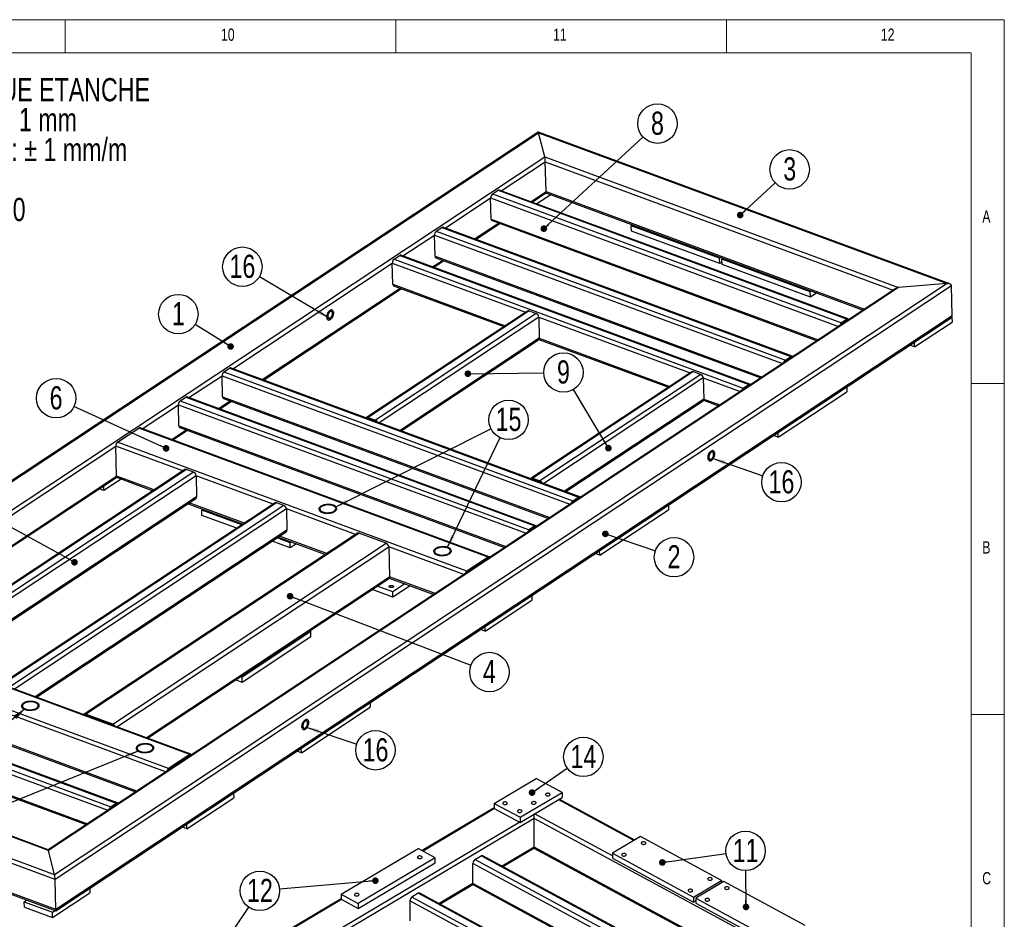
# Model space of a CAD drawing. Header units: millimetres. Extents: x 5 to 589, y 5 to 415.
# Tile 15 of 15: x 440 to 589, y 279 to 415. Entities that reach past the tile are written whole.
import ezdxf

# ---------------------------------------------------------------- set-up
doc = ezdxf.new("R2010")
doc.units = ezdxf.units.MM
doc.layers.add('NOTES', color=6, linetype='Continuous')
doc.layers.add('TRAIT-FORT', color=4, linetype='Continuous', lineweight=25)
doc.styles.add('SLDTEXTSTYLE0', font='TXT', dxfattribs={"width": 0.75})
doc.dimstyles.new('SLDDIMSTYLE7', dxfattribs={"dimtxt": 0.18, "dimasz": 1, "dimexe": 0, "dimexo": 0.0625, "dimgap": 0, "dimtad": 0, "dimtih": 1, "dimtoh": 1, "dimdec": 0, "dimrnd": 1e-09, "dimzin": 0, "dimdsep": 46, "dimtxsty": 'Standard', "dimblk1": 'DOT', "dimblk2": 'DOT', "dimsah": 1, "dimcen": 0.09, "dimadec": 0, "dimazin": 0, "dimtfac": 1, "dimtdec": 0, "dimtofl": 0, "dimtmove": 0, "dimatfit": 3, "dimldrblk": 'DOT', "dimfxl": 1, "dimfrac": 2, "dimtolj": 1, "dimtzin": 0, "dimarcsym": 0})
doc.dimstyles.new('SLDDIMSTYLE8', dxfattribs={"dimtxt": 0.18, "dimasz": 2, "dimexe": 0, "dimexo": 0.0625, "dimgap": 0, "dimtad": 0, "dimtih": 1, "dimtoh": 1, "dimdec": 0, "dimrnd": 1e-09, "dimzin": 0, "dimdsep": 46, "dimtxsty": 'Standard', "dimsah": 1, "dimcen": 0.09, "dimadec": 0, "dimazin": 0, "dimtfac": 2, "dimtdec": 0, "dimtofl": 0, "dimtmove": 0, "dimatfit": 3, "dimfxl": 1, "dimfrac": 2, "dimtolj": 1, "dimtzin": 0, "dimarcsym": 0})

# ---------------------------------------------------------------- blocks, each defined once
blk = doc.blocks.new('SW_NOTE_0')
at = {"layer": 'NOTES', "color": 0, "char_height": 3.5, "attachment_point": 1, "style": 'SLDTEXTSTYLE0'}
for s, insert in [('SOUDURES :  A=3 CONTINUE ETANCHE', (0, 4.51)), ('TOLERANCE GENERALE : ± 1 mm', (0, -0.01)), ('TOLERANCE DE PLANEITE : ± 1 mm/m', (0, -4.54)), ('PEINTURE EPOXY EP: 60µ', (0, -9.07)), ('COULEUR : BLANC RAL 9010', (0, -13.59))]:
    blk.add_mtext(s, dxfattribs=dict(at, insert=insert))
blk = doc.blocks.new('SW_NOTE_6')
at = {"layer": 'NOTES', "color": 0}
blk.add_circle((2.82, -0.96), 2.98, dxfattribs=at)
at = {"layer": 'NOTES', "color": 0, "insert": (2.83, 0.86), "char_height": 3.5, "attachment_point": 2, "style": 'SLDTEXTSTYLE0'}
blk.add_mtext('2', dxfattribs=at)
blk = doc.blocks.new('_DOT')
at = {"color": 0, "linetype": 'ByBlock', "lineweight": -2}
blk.add_line((-0.5, 0), (-1, 0), dxfattribs=at)
at = {"color": 0, "linetype": 'ByBlock', "const_width": 0.5}
blk.add_lwpolyline([(-0.25, 0, 1), (0.25, 0, 1)], format="xyb", close=True, dxfattribs=at)
blk = doc.blocks.new('SW_NOTE_7')
at = {"layer": 'NOTES', "color": 0}
blk.add_circle((2.82, -0.98), 2.98, dxfattribs=at)
at = {"layer": 'NOTES', "color": 0, "insert": (2.83, 0.84), "char_height": 3.5, "attachment_point": 2, "style": 'SLDTEXTSTYLE0'}
blk.add_mtext('16', dxfattribs=at)
blk = doc.blocks.new('SW_NOTE_8')
at = {"layer": 'NOTES', "color": 0}
blk.add_circle((2.83, -0.95), 2.98, dxfattribs=at)
at = {"layer": 'NOTES', "color": 0, "insert": (2.84, 0.87), "char_height": 3.5, "attachment_point": 2, "style": 'SLDTEXTSTYLE0'}
blk.add_mtext('16', dxfattribs=at)
blk = doc.blocks.new('SW_NOTE_9')
at = {"layer": 'NOTES', "color": 0}
blk.add_circle((2.19, 2.02), 2.98, dxfattribs=at)
at = {"layer": 'NOTES', "color": 0, "insert": (2.2, 3.84), "char_height": 3.5, "attachment_point": 2, "style": 'SLDTEXTSTYLE0'}
blk.add_mtext('3', dxfattribs=at)
blk = doc.blocks.new('SW_NOTE_10')
at = {"layer": 'NOTES', "color": 0}
blk.add_circle((2.19, 2.02), 2.98, dxfattribs=at)
at = {"layer": 'NOTES', "color": 0, "insert": (2.2, 3.84), "char_height": 3.5, "attachment_point": 2, "style": 'SLDTEXTSTYLE0'}
blk.add_mtext('8', dxfattribs=at)
blk = doc.blocks.new('SW_NOTE_11')
at = {"layer": 'NOTES', "color": 0}
blk.add_circle((-2.54, 1.57), 2.98, dxfattribs=at)
at = {"layer": 'NOTES', "color": 0, "insert": (-2.53, 3.39), "char_height": 3.5, "attachment_point": 2, "style": 'SLDTEXTSTYLE0'}
blk.add_mtext('1', dxfattribs=at)
blk = doc.blocks.new('SW_NOTE_12')
at = {"layer": 'NOTES', "color": 0}
blk.add_circle((2.98, 0.04), 2.98, dxfattribs=at)
at = {"layer": 'NOTES', "color": 0, "insert": (2.99, 1.86), "char_height": 3.5, "attachment_point": 2, "style": 'SLDTEXTSTYLE0'}
blk.add_mtext('9', dxfattribs=at)
blk = doc.blocks.new('SW_NOTE_13')
at = {"layer": 'NOTES', "color": 0}
blk.add_circle((-2.71, 1.24), 2.98, dxfattribs=at)
at = {"layer": 'NOTES', "color": 0, "insert": (-2.71, 3.05), "char_height": 3.5, "attachment_point": 2, "style": 'SLDTEXTSTYLE0'}
blk.add_mtext('6', dxfattribs=at)
blk = doc.blocks.new('SW_NOTE_16')
at = {"layer": 'NOTES', "color": 0}
blk.add_circle((2.79, -1.06), 2.98, dxfattribs=at)
at = {"layer": 'NOTES', "color": 0, "insert": (2.79, 0.76), "char_height": 3.5, "attachment_point": 2, "style": 'SLDTEXTSTYLE0'}
blk.add_mtext('4', dxfattribs=at)
blk = doc.blocks.new('SW_NOTE_19')
at = {"layer": 'NOTES', "color": 0}
blk.add_circle((-2.57, 1.52), 2.98, dxfattribs=at)
at = {"layer": 'NOTES', "color": 0, "insert": (-2.56, 3.33), "char_height": 3.5, "attachment_point": 2, "style": 'SLDTEXTSTYLE0'}
blk.add_mtext('16', dxfattribs=at)
blk = doc.blocks.new('SW_NOTE_21')
at = {"layer": 'NOTES', "color": 0}
blk.add_circle((2.66, 1.34), 2.98, dxfattribs=at)
at = {"layer": 'NOTES', "color": 0, "insert": (2.67, 3.16), "char_height": 3.5, "attachment_point": 2, "style": 'SLDTEXTSTYLE0'}
blk.add_mtext('15', dxfattribs=at)
blk = doc.blocks.new('SW_NOTE_22')
at = {"layer": 'NOTES', "color": 0}
blk.add_circle((2.95, 0.41), 2.98, dxfattribs=at)
at = {"layer": 'NOTES', "color": 0, "insert": (2.96, 2.22), "char_height": 3.5, "attachment_point": 2, "style": 'SLDTEXTSTYLE0'}
blk.add_mtext('11', dxfattribs=at)
blk = doc.blocks.new('SW_NOTE_24')
at = {"layer": 'NOTES', "color": 0}
blk.add_circle((2.45, 1.7), 2.98, dxfattribs=at)
at = {"layer": 'NOTES', "color": 0, "insert": (2.46, 3.52), "char_height": 3.5, "attachment_point": 2, "style": 'SLDTEXTSTYLE0'}
blk.add_mtext('14', dxfattribs=at)
blk = doc.blocks.new('SW_NOTE_26')
at = {"layer": 'NOTES', "color": 0}
blk.add_circle((1.68, 2.47), 2.98, dxfattribs=at)
at = {"layer": 'NOTES', "color": 0, "insert": (1.69, 4.29), "char_height": 3.5, "attachment_point": 2, "style": 'SLDTEXTSTYLE0'}
blk.add_mtext('12', dxfattribs=at)

msp = doc.modelspace()

# ---------------------------------------------------------------- linework, layer by layer
at = {"lineweight": 18}
for p, q in [((589, 415), (5, 415)), ((447, 410), (447, 415)), ((497, 415), (497, 410)), ((547, 410), (547, 415)), ((589, 5), (589, 415)), ((584, 410), (10, 410)), ((584, 10), (584, 410)), ((584, 360), (589, 360)), ((589, 310), (584, 310))]:
    msp.add_line(p, q, dxfattribs=at)
at = {"layer": 'TRAIT-FORT', "lineweight": 25}
for p, q in [((518.53, 398.02), (383.15, 308.44)), ((383.58, 308.58), (518.58, 397.91)), ((580.75, 375.07), (518.54, 398.02)), ((519.5, 394.26), (518.58, 397.91)), ((518.58, 397.91), (580.36, 375.11)), ((390.92, 309.18), (519.5, 394.26)), ((512.93, 389.13), (519.59, 393.54)), ((519.5, 394.26), (573.02, 374.51)), ((519.71, 389.01), (519.59, 393.54)), ((519.59, 393.54), (572.21, 374.12)), ((511.6, 388.66), (512.45, 389.22)), ((511.6, 388.66), (564.39, 369.18)), ((512.45, 389.22), (565.24, 369.74)), ((565.41, 369.77), (512.62, 389.25)), ((517.41, 387.48), (519.71, 389.01)), ((517.58, 387.42), (519.69, 388.82)), ((519.69, 388.82), (567.67, 371.11)), ((519.71, 389.01), (567.86, 371.24)), ((504.43, 383.51), (511.32, 388.07)), ((511.41, 384.87), (511.32, 388.07)), ((511.32, 388.07), (563.95, 368.65)), ((517.77, 387.35), (517.77, 387.54)), ((520.4, 388.55), (518.29, 387.16)), ((508.9, 381.86), (512.53, 384.26)), ((509.08, 381.79), (512.7, 384.19)), ((511.41, 384.87), (560.87, 366.62)), ((511.53, 384.63), (560.68, 366.49)), ((503.09, 383.03), (503.94, 383.59)), ((503.09, 383.03), (555.89, 363.55)), ((503.94, 383.59), (556.74, 364.11)), ((556.91, 364.15), (504.11, 383.63)), ((532.59, 383.86), (532.78, 383.99)), ((545.94, 378.94), (532.59, 383.86)), ((532.61, 383.06), (532.59, 383.86)), ((545.96, 378.14), (532.61, 383.06)), ((498.05, 379.29), (502.82, 382.44)), ((502.91, 379.24), (502.82, 382.44)), ((502.82, 382.44), (555.44, 363.03)), ((472.31, 362.25), (496.44, 378.22)), ((496.53, 375.03), (496.44, 378.22)), ((496.44, 378.22), (516.6, 370.79)), ((496.72, 378.81), (497.57, 379.37)), ((496.72, 378.81), (549.51, 359.33)), ((497.57, 379.37), (550.36, 359.89)), ((550.53, 359.93), (497.74, 379.41)), ((502.53, 377.64), (504.03, 378.63)), ((502.7, 377.57), (504.2, 378.57)), ((502.91, 379.24), (552.37, 360.99)), ((503.03, 379), (552.18, 360.86)), ((546.13, 379.06), (545.94, 378.94)), ((545.96, 378.14), (545.94, 378.94)), ((546.31, 378.37), (545.96, 378.14)), ((546.3, 378.8), (546.49, 378.93)), ((546.32, 378), (546.3, 378.8)), ((559.65, 373.87), (546.3, 378.8)), ((559.67, 373.08), (546.32, 378)), ((572.59, 374.37), (444.4, 289.55)), ((573.02, 374.51), (444.45, 289.43)), ((580.36, 375.11), (445.36, 285.78)), ((581.02, 374.77), (445.45, 285.06)), ((476.78, 360.6), (497.65, 374.41)), ((476.96, 360.54), (497.82, 374.35)), ((496.53, 375.03), (513.53, 368.75)), ((496.65, 374.78), (513.33, 368.62)), ((559.84, 374), (559.65, 373.87)), ((559.67, 373.08), (559.65, 373.87)), ((580.36, 375.11), (573.02, 374.51)), ((581.14, 370.24), (581.02, 374.77)), ((560.63, 373.71), (559.67, 373.08)), ((516.88, 370.97), (492.56, 354.88)), ((517.13, 370.99), (492.8, 354.89)), ((517.13, 370.99), (518.22, 370.58)), ((445.55, 280.34), (580.94, 369.93)), ((581.14, 370.24), (445.57, 280.53)), ((518.22, 370.58), (493.89, 354.49)), ((518.59, 370.05), (494.46, 354.08)), ((518.59, 370.05), (518.68, 366.85)), ((518.59, 370.05), (541.48, 361.61)), ((565.24, 369.74), (564.39, 369.18)), ((565.25, 369.54), (564.4, 368.98)), ((565.2, 369.51), (565.22, 369.5)), ((575.44, 365.56), (581.1, 369.31)), ((581.08, 370.06), (581.1, 369.31)), ((518.68, 366.85), (497.62, 352.92)), ((497.79, 352.85), (518.57, 366.6)), ((518.63, 366.67), (538.22, 359.44)), ((518.68, 366.85), (538.41, 359.57)), ((575.44, 365.56), (574.73, 365.82)), ((575.44, 365.56), (575.42, 366.27)), ((555.89, 363.55), (556.74, 364.11)), ((555.9, 363.35), (556.75, 363.91)), ((556.7, 363.88), (556.72, 363.87)), ((470.97, 361.78), (471.82, 362.34)), ((471.82, 362.34), (524.62, 342.86)), ((524.79, 342.89), (471.99, 362.37)), ((465.7, 357.88), (470.7, 361.19)), ((470.78, 357.99), (470.7, 361.19)), ((470.7, 361.19), (523.32, 341.77)), ((470.97, 361.78), (523.77, 342.3)), ((541.76, 361.79), (517.44, 345.7)), ((542.01, 361.81), (517.68, 345.71)), ((543.1, 361.4), (518.77, 345.31)), ((543.48, 360.87), (519.34, 344.9)), ((542.01, 361.81), (543.1, 361.4)), ((543.48, 360.87), (543.56, 357.67)), ((543.48, 360.87), (549.07, 358.81)), ((549.51, 359.33), (550.36, 359.89)), ((549.52, 359.13), (550.37, 359.69)), ((550.32, 359.66), (550.34, 359.65)), ((565.17, 359.49), (565.19, 358.77)), ((464.36, 357.4), (465.21, 357.96)), ((464.36, 357.4), (517.16, 337.92)), ((465.21, 357.96), (518.01, 338.48)), ((518.18, 338.52), (465.38, 358)), ((470.17, 356.23), (471.91, 357.38)), ((470.78, 357.99), (520.25, 339.74)), ((470.91, 357.75), (520.06, 339.61)), ((543.56, 357.67), (522.5, 343.74)), ((522.67, 343.67), (543.45, 357.42)), ((543.52, 357.49), (545.8, 356.65)), ((543.56, 357.67), (546, 356.77)), ((554.79, 351.9), (565.19, 358.77)), ((458.61, 353.19), (464.09, 356.81)), ((464.17, 353.61), (464.09, 356.81)), ((464.09, 356.81), (516.71, 337.4)), ((470.34, 356.16), (472.08, 357.31)), ((492.8, 354.89), (493.89, 354.49)), ((454.91, 351.15), (458.12, 353.27)), ((510.92, 333.79), (458.12, 353.27)), ((511.09, 333.83), (458.3, 353.31)), ((463.09, 351.54), (465.29, 353)), ((463.26, 351.48), (465.47, 352.94)), ((464.17, 353.61), (513.64, 335.36)), ((464.3, 353.37), (513.44, 335.23)), ((554.79, 351.9), (554.09, 352.16)), ((554.79, 351.9), (554.78, 352.61)), ((413.5, 323.34), (454.64, 350.56)), ((454.76, 346.03), (454.64, 350.56)), ((464.78, 346.82), (454.64, 350.56)), ((507.71, 331.67), (454.91, 351.15)), ((465.07, 347.01), (423.73, 319.66)), ((465.31, 347.02), (423.98, 319.67)), ((466.4, 346.62), (465.31, 347.02)), ((417.97, 321.69), (454.76, 346.03)), ((418.15, 321.63), (454.79, 345.87)), ((466.4, 346.62), (425.07, 319.27)), ((466.78, 346.08), (425.64, 318.86)), ((455.45, 345.58), (452.83, 343.85)), ((460.43, 343.94), (454.76, 346.03)), ((454.88, 345.79), (460.24, 343.81)), ((466.78, 346.08), (466.86, 342.89)), ((478.44, 341.78), (466.78, 346.08)), ((517.68, 345.71), (518.77, 345.31)), ((452.83, 343.85), (452.13, 344.11)), ((452.83, 343.85), (452.82, 344.57)), ((466.86, 342.89), (428.8, 317.7)), ((428.97, 317.63), (466.75, 342.63)), ((523.77, 342.3), (524.62, 342.86)), ((523.78, 342.1), (524.63, 342.66)), ((524.58, 342.62), (524.6, 342.62)), ((478.72, 341.97), (437.39, 314.62)), ((478.96, 341.98), (437.63, 314.63)), ((480.06, 341.58), (438.72, 314.23)), ((480.43, 341.05), (439.29, 313.82)), ((465.56, 341.85), (473.89, 338.77)), ((474.09, 338.9), (465.75, 341.97)), ((467.64, 340.88), (467.83, 341.01)), ((480.06, 341.58), (478.96, 341.98)), ((480.43, 341.05), (480.52, 337.85)), ((490.88, 337.19), (480.43, 341.05)), ((538.2, 341.64), (538.21, 340.93)), ((467.66, 340.08), (467.64, 340.88)), ((473.7, 338.65), (467.64, 340.88)), ((472.93, 338.14), (467.66, 340.08)), ((527.82, 334.05), (538.21, 340.93)), ((518.01, 338.48), (517.16, 337.92)), ((518.01, 338.28), (517.16, 337.72)), ((517.96, 338.25), (517.99, 338.24)), ((480.52, 337.85), (442.45, 312.66)), ((442.62, 312.6), (480.41, 337.6)), ((491.16, 337.38), (449.83, 310.03)), ((450.07, 310.04), (491.4, 337.39)), ((480.99, 335.96), (479.02, 336.68)), ((479.21, 336.81), (486.33, 334.18)), ((486.53, 334.31), (479.41, 336.94)), ((495.53, 335.87), (491.4, 337.39)), ((454.2, 308.52), (495.53, 335.87)), ((454.77, 308.11), (495.91, 335.34)), ((481.01, 335.16), (478.26, 336.17)), ((481.18, 336.08), (480.99, 335.96)), ((481.01, 335.16), (480.99, 335.96)), ((481.97, 335.79), (481.01, 335.16)), ((495.91, 335.34), (496.03, 330.8)), ((507.26, 331.14), (495.91, 335.34)), ((510.92, 333.79), (507.71, 331.67)), ((510.93, 333.59), (507.71, 331.47)), ((510.9, 333.55), (510.88, 333.56)), ((527.82, 334.05), (527.11, 334.31)), ((527.82, 334.05), (527.8, 334.77)), ((459.24, 306.46), (496.03, 330.8)), ((495.98, 330.62), (502.72, 328.14)), ((502.91, 328.26), (496.03, 330.8)), ((459.41, 306.4), (495.92, 330.55)), ((496.51, 328.53), (494.16, 329.39)), ((498.35, 329.75), (496.51, 328.53)), ((499.14, 329.46), (496.53, 327.73)), ((496.53, 327.73), (493.39, 328.88)), ((496.53, 327.73), (496.51, 328.53)), ((517.55, 327.98), (517.57, 327.27)), ((510.49, 322.58), (517.57, 327.27)), ((465.81, 303.94), (413.01, 323.42)), ((465.98, 303.98), (413.18, 323.46)), ((510.49, 322.58), (510.47, 323.29)), ((484.13, 322.53), (473.74, 315.65)), ((484.15, 321.73), (473.76, 314.85)), ((483.91, 322.61), (484.13, 322.53)), ((484.15, 321.73), (484.13, 322.53)), ((510.49, 322.58), (509.78, 322.84)), ((462.15, 301.3), (409.53, 320.71)), ((462.6, 301.82), (409.8, 321.3)), ((401.91, 316.08), (454.71, 296.6)), ((454.88, 296.63), (402.08, 316.11)), ((457.8, 298.42), (409.65, 316.18)), ((409.77, 315.94), (457.61, 298.29)), ((473.74, 315.65), (473.52, 315.73)), ((400.79, 314.93), (453.41, 295.51)), ((401.06, 315.52), (453.86, 296.04)), ((473.76, 314.85), (472.75, 315.23)), ((473.76, 314.85), (473.74, 315.65)), ((400.88, 311.73), (450.34, 293.48)), ((401, 311.49), (450.15, 293.35)), ((493.08, 311.79), (493.1, 311.08)), ((454.2, 308.52), (450.07, 310.04)), ((482.71, 304.2), (493.1, 311.08)), ((445.36, 285.78), (383.58, 308.58)), ((444.45, 289.43), (390.92, 309.18)), ((444.4, 289.55), (391.31, 309.13)), ((445.45, 285.06), (382.95, 308.13)), ((465.81, 303.94), (462.6, 301.82)), ((482.71, 304.2), (482, 304.46)), ((482.71, 304.2), (482.69, 304.92)), ((445.57, 280.53), (383.07, 303.59)), ((383.34, 303.29), (445.55, 280.34)), ((465.82, 303.74), (462.6, 301.62)), ((465.79, 303.7), (465.77, 303.71)), ((511.86, 296.56), (518.21, 300.33)), ((522.12, 298.22), (518.21, 300.33)), ((472.44, 298.13), (472.46, 297.42)), ((515.77, 294.45), (522.12, 298.22)), ((522.12, 298.22), (522.12, 297.46)), ((453.86, 296.04), (454.71, 296.6)), ((453.87, 295.84), (454.72, 296.4)), ((454.67, 296.37), (454.69, 296.36)), ((465.38, 292.73), (472.46, 297.42)), ((511.86, 296.56), (511.86, 295.8)), ((511.86, 296.56), (515.77, 294.45)), ((515.76, 293.69), (522.12, 297.46)), ((532.98, 290.95), (521.53, 297.12)), ((533.1, 291.02), (521.66, 297.19)), ((511.86, 295.89), (500.96, 289.42)), ((511.91, 295.77), (501.1, 289.34)), ((511.86, 295.8), (515.76, 293.69)), ((529.73, 288.62), (517.93, 294.98)), ((517.89, 294.26), (449.49, 253.64)), ((515.71, 293.72), (450.92, 255.25)), ((465.38, 292.73), (465.36, 293.45)), ((515.77, 294.45), (515.76, 293.69)), ((517.88, 289.94), (517.89, 294.26)), ((565.73, 268.47), (517.89, 294.26)), ((465.38, 292.73), (464.67, 292.99)), ((533.97, 291.53), (529.73, 289.02)), ((546.24, 284.91), (533.97, 291.53)), ((445.36, 285.78), (444.45, 289.43)), ((488.73, 282.82), (500.37, 289.74)), ((502.94, 288.35), (500.37, 289.74)), ((517.88, 289.94), (513.04, 287.07)), ((513.18, 287), (517.87, 289.78)), ((517.87, 289.78), (562.35, 265.8)), ((562.5, 265.89), (517.88, 289.94)), ((529.73, 289.02), (542.01, 282.4)), ((529.73, 289.02), (529.73, 288.26)), ((491.29, 280.68), (502.94, 287.59)), ((502.94, 288.35), (491.3, 281.44)), ((502.94, 287.59), (502.94, 288.35)), ((508.61, 284.44), (508.63, 287.49)), ((555.93, 261.98), (508.63, 287.49)), ((508.95, 288.06), (509.9, 288.62)), ((556.58, 262.37), (508.95, 288.06)), ((557.53, 262.94), (509.9, 288.62)), ((557.66, 263.01), (510.12, 288.65)), ((529.73, 288.26), (542.01, 281.64)), ((445.57, 280.53), (445.45, 285.06)), ((508.61, 284.44), (503.51, 281.41)), ((553.23, 260.38), (508.61, 284.44)), ((542.01, 282.4), (546.24, 284.91)), ((546.58, 284.73), (542.35, 282.22)), ((546.24, 284.91), (546.24, 284.53)), ((558.86, 278.11), (546.58, 284.73)), ((445.06, 279.29), (450.73, 283.04)), ((450.71, 283.76), (450.73, 283.04)), ((500.37, 282.97), (499.42, 282.4)), ((548.01, 257.28), (500.37, 282.97)), ((548.13, 257.36), (500.59, 282.99)), ((503.65, 281.34), (508.64, 284.3)), ((508.71, 284.23), (553.09, 260.3)), ((441.22, 281.94), (440.8, 281.66)), ((440.8, 281.66), (445.04, 280.09)), ((440.82, 280.86), (440.8, 281.66)), ((488.73, 282.15), (470.74, 271.47)), ((488.78, 282.03), (470.87, 271.4)), ((488.73, 282.82), (488.73, 282.06)), ((488.73, 282.82), (491.3, 281.44)), ((488.73, 282.06), (491.29, 280.68)), ((491.3, 281.44), (491.29, 280.68)), ((499.1, 281.83), (499.09, 278.79)), ((546.4, 256.33), (499.1, 281.83)), ((547.05, 256.71), (499.42, 282.4)), ((542.01, 282.4), (542.01, 281.64)), ((542.01, 281.64), (542.34, 281.84)), ((542.34, 281.82), (542.32, 281.83)), ((542.35, 282.22), (542.34, 281.46)), ((542.34, 281.46), (554.62, 274.84)), ((542.35, 282.22), (554.62, 275.6)), ((440.82, 280.86), (445.06, 279.29)), ((445.04, 280.09), (445.47, 280.37)), ((445.06, 279.29), (445.04, 280.09))]:
    msp.add_line(p, q, dxfattribs=at)
at = {"layer": 'TRAIT-FORT', "lineweight": 25, "flags": 128}
for points in [[(487.06, 369.67), (487.15, 369.75), (487.24, 369.84), (487.32, 369.95), (487.39, 370.08), (487.45, 370.21), (487.49, 370.35), (487.52, 370.5), (487.53, 370.64), (487.53, 370.76), (487.51, 370.88), (487.47, 370.98), (487.42, 371.06), (487.36, 371.11), (487.28, 371.14), (487.2, 371.14), (487.11, 371.12), (487.02, 371.07), (486.93, 371), (486.84, 370.91), (486.76, 370.79), (486.69, 370.67), (486.63, 370.53), (486.59, 370.39), (486.56, 370.25), (486.54, 370.11), (486.55, 369.98), (486.57, 369.87), (486.6, 369.77), (486.65, 369.69), (486.72, 369.63), (486.79, 369.61), (486.88, 369.6), (486.97, 369.62), (487.06, 369.67)], [(487.06, 369.67), (486.97, 369.62), (486.88, 369.6), (486.79, 369.61), (486.72, 369.63), (486.65, 369.69), (486.6, 369.77), (486.57, 369.87), (486.55, 369.98), (486.54, 370.11), (486.56, 370.25), (486.59, 370.39), (486.63, 370.53), (486.69, 370.67), (486.76, 370.79), (486.84, 370.91), (486.93, 371), (487.02, 371.07), (487.11, 371.12), (487.2, 371.14), (487.28, 371.14), (487.36, 371.11), (487.42, 371.06), (487.47, 370.98), (487.51, 370.88), (487.53, 370.76), (487.53, 370.64), (487.52, 370.5), (487.49, 370.35), (487.45, 370.21), (487.39, 370.08), (487.32, 369.95), (487.24, 369.84), (487.15, 369.75), (487.06, 369.67)], [(487.05, 369.87), (487.13, 369.94), (487.2, 370.02), (487.26, 370.12), (487.32, 370.23), (487.36, 370.35), (487.38, 370.47), (487.39, 370.58), (487.39, 370.69), (487.36, 370.78), (487.32, 370.85), (487.27, 370.9), (487.21, 370.92), (487.14, 370.92), (487.06, 370.89), (486.99, 370.84), (486.91, 370.77), (486.85, 370.68), (486.79, 370.57), (486.74, 370.46), (486.71, 370.34), (486.69, 370.22), (486.69, 370.11), (486.7, 370.01), (486.73, 369.93), (486.78, 369.87), (486.84, 369.83), (486.9, 369.82), (486.98, 369.83), (487.05, 369.87)], [(544.71, 348.4), (544.8, 348.47), (544.89, 348.57), (544.97, 348.68), (545.04, 348.81), (545.1, 348.94), (545.14, 349.08), (545.17, 349.23), (545.19, 349.36), (545.18, 349.49), (545.16, 349.61), (545.13, 349.71), (545.07, 349.79), (545.01, 349.84), (544.94, 349.87), (544.85, 349.87), (544.76, 349.85), (544.67, 349.8), (544.58, 349.73), (544.49, 349.64), (544.41, 349.52), (544.34, 349.4), (544.28, 349.26), (544.24, 349.12), (544.21, 348.98), (544.19, 348.84), (544.2, 348.71), (544.22, 348.59), (544.25, 348.5), (544.31, 348.42), (544.37, 348.36), (544.44, 348.33), (544.53, 348.33), (544.62, 348.35), (544.71, 348.4)], [(544.71, 348.4), (544.62, 348.35), (544.53, 348.33), (544.45, 348.33), (544.37, 348.36), (544.31, 348.42), (544.25, 348.5), (544.22, 348.59), (544.2, 348.71), (544.2, 348.84), (544.21, 348.98), (544.24, 349.12), (544.28, 349.26), (544.34, 349.4), (544.41, 349.52), (544.49, 349.64), (544.58, 349.73), (544.67, 349.8), (544.76, 349.85), (544.85, 349.87), (544.94, 349.87), (545.01, 349.84), (545.08, 349.78), (545.13, 349.71), (545.16, 349.61), (545.18, 349.49), (545.19, 349.36), (545.17, 349.23), (545.14, 349.08), (545.1, 348.94), (545.04, 348.81), (544.97, 348.68), (544.89, 348.57), (544.8, 348.47), (544.71, 348.4)], [(544.7, 348.6), (544.78, 348.66), (544.85, 348.75), (544.92, 348.85), (544.97, 348.96), (545.01, 349.07), (545.04, 349.19), (545.04, 349.31), (545.04, 349.41), (545.01, 349.5), (544.98, 349.58), (544.92, 349.63), (544.86, 349.65), (544.79, 349.65), (544.72, 349.62), (544.64, 349.57), (544.56, 349.5), (544.5, 349.41), (544.44, 349.3), (544.39, 349.19), (544.36, 349.07), (544.34, 348.95), (544.34, 348.84), (544.35, 348.74), (544.38, 348.66), (544.43, 348.6), (544.49, 348.56), (544.55, 348.55), (544.63, 348.56), (544.7, 348.6)], [(485.64, 341.47), (485.53, 341.38), (485.45, 341.3), (485.39, 341.2), (485.36, 341.11), (485.36, 341.01), (485.38, 340.92), (485.43, 340.83), (485.51, 340.74), (485.61, 340.66), (485.73, 340.59), (485.87, 340.53), (486.03, 340.48), (486.21, 340.44), (486.39, 340.41), (486.58, 340.4), (486.77, 340.4), (486.96, 340.42), (487.15, 340.45), (487.32, 340.49), (487.49, 340.54), (487.63, 340.61), (487.76, 340.68), (487.87, 340.76), (487.95, 340.85), (488.01, 340.95), (488.04, 341.04), (488.04, 341.14), (488.02, 341.23), (487.97, 341.32), (487.89, 341.41), (487.79, 341.49), (487.67, 341.56), (487.53, 341.62), (487.37, 341.67), (487.19, 341.71), (487.01, 341.73), (486.82, 341.75), (486.63, 341.74), (486.44, 341.73), (486.25, 341.7), (486.08, 341.66), (485.91, 341.6), (485.77, 341.54), (485.64, 341.47)], [(485.64, 341.47), (485.53, 341.38), (485.45, 341.3), (485.39, 341.2), (485.36, 341.11), (485.36, 341.01), (485.38, 340.92), (485.43, 340.83), (485.51, 340.74), (485.61, 340.66), (485.73, 340.59), (485.87, 340.53), (486.03, 340.48), (486.21, 340.44), (486.39, 340.41), (486.58, 340.4), (486.77, 340.4), (486.96, 340.42), (487.15, 340.45), (487.32, 340.49), (487.49, 340.54), (487.63, 340.61), (487.76, 340.68), (487.87, 340.76), (487.95, 340.85), (488.01, 340.95), (488.04, 341.04), (488.04, 341.14), (488.02, 341.23), (487.97, 341.32), (487.89, 341.41), (487.79, 341.49), (487.67, 341.56), (487.53, 341.62), (487.37, 341.67), (487.19, 341.71), (487.01, 341.73), (486.82, 341.75), (486.63, 341.74), (486.44, 341.73), (486.25, 341.7), (486.08, 341.66), (485.91, 341.6), (485.77, 341.54), (485.64, 341.47)], [(485.76, 341.42), (485.66, 341.34), (485.58, 341.26), (485.53, 341.17), (485.51, 341.08), (485.52, 340.99), (485.55, 340.9), (485.61, 340.81), (485.69, 340.74), (485.8, 340.66), (485.93, 340.6), (486.08, 340.55), (486.24, 340.52), (486.42, 340.49), (486.6, 340.48), (486.78, 340.48), (486.96, 340.5), (487.14, 340.53), (487.3, 340.57), (487.45, 340.63), (487.58, 340.69), (487.69, 340.77), (487.78, 340.85), (487.85, 340.93), (487.88, 341.02), (487.89, 341.11), (487.87, 341.21), (487.83, 341.29), (487.75, 341.37), (487.66, 341.45), (487.54, 341.52), (487.4, 341.57), (487.24, 341.62), (487.07, 341.65), (486.89, 341.67), (486.71, 341.67), (486.53, 341.66), (486.35, 341.64), (486.18, 341.6), (486.03, 341.55), (485.88, 341.49), (485.76, 341.42)], [(502.98, 335.07), (502.87, 334.99), (502.79, 334.9), (502.73, 334.81), (502.7, 334.71), (502.7, 334.61), (502.72, 334.52), (502.77, 334.43), (502.85, 334.34), (502.95, 334.26), (503.07, 334.19), (503.21, 334.13), (503.37, 334.08), (503.55, 334.04), (503.73, 334.02), (503.92, 334), (504.11, 334.01), (504.3, 334.02), (504.49, 334.05), (504.66, 334.09), (504.83, 334.15), (504.97, 334.21), (505.1, 334.28), (505.21, 334.37), (505.29, 334.45), (505.35, 334.55), (505.38, 334.64), (505.39, 334.74), (505.36, 334.83), (505.31, 334.92), (505.23, 335.01), (505.13, 335.09), (505.01, 335.16), (504.87, 335.22), (504.71, 335.27), (504.54, 335.31), (504.35, 335.34), (504.16, 335.35), (503.97, 335.35), (503.78, 335.33), (503.59, 335.3), (503.42, 335.26), (503.26, 335.21), (503.11, 335.14), (502.98, 335.07)], [(502.98, 335.07), (502.87, 334.99), (502.79, 334.9), (502.73, 334.81), (502.7, 334.71), (502.7, 334.61), (502.72, 334.52), (502.77, 334.43), (502.85, 334.34), (502.95, 334.26), (503.07, 334.19), (503.21, 334.13), (503.37, 334.08), (503.55, 334.04), (503.73, 334.02), (503.92, 334), (504.11, 334.01), (504.3, 334.02), (504.49, 334.05), (504.66, 334.09), (504.83, 334.15), (504.97, 334.21), (505.1, 334.28), (505.21, 334.37), (505.29, 334.45), (505.35, 334.55), (505.38, 334.64), (505.39, 334.74), (505.36, 334.83), (505.31, 334.92), (505.23, 335.01), (505.13, 335.09), (505.01, 335.16), (504.87, 335.22), (504.71, 335.27), (504.54, 335.31), (504.35, 335.34), (504.16, 335.35), (503.97, 335.35), (503.78, 335.33), (503.59, 335.3), (503.42, 335.26), (503.26, 335.21), (503.11, 335.14), (502.98, 335.07)], [(503.1, 335.02), (503, 334.95), (502.92, 334.86), (502.87, 334.77), (502.85, 334.68), (502.86, 334.59), (502.89, 334.5), (502.95, 334.42), (503.03, 334.34), (503.14, 334.27), (503.27, 334.21), (503.42, 334.16), (503.58, 334.12), (503.76, 334.09), (503.94, 334.08), (504.12, 334.08), (504.3, 334.1), (504.48, 334.13), (504.64, 334.17), (504.79, 334.23), (504.92, 334.29), (505.04, 334.37), (505.12, 334.45), (505.19, 334.54), (505.22, 334.63), (505.23, 334.72), (505.21, 334.81), (505.17, 334.89), (505.09, 334.98), (505, 335.05), (504.88, 335.12), (504.74, 335.17), (504.58, 335.22), (504.41, 335.25), (504.24, 335.27), (504.05, 335.27), (503.87, 335.26), (503.69, 335.24), (503.52, 335.2), (503.37, 335.15), (503.22, 335.09), (503.1, 335.02)], [(496.58, 329.23), (496.51, 329.2), (496.42, 329.17), (496.32, 329.16), (496.23, 329.16), (496.13, 329.18), (496.06, 329.21), (496, 329.25), (495.97, 329.29), (495.96, 329.34), (495.98, 329.39), (496.03, 329.43), (496.1, 329.47), (496.19, 329.49), (496.29, 329.5), (496.39, 329.5), (496.48, 329.49), (496.56, 329.46), (496.61, 329.42), (496.65, 329.37), (496.65, 329.32), (496.63, 329.28), (496.58, 329.23)], [(440.65, 311.69), (440.54, 311.61), (440.46, 311.52), (440.4, 311.43), (440.37, 311.34), (440.36, 311.24), (440.39, 311.15), (440.44, 311.05), (440.52, 310.97), (440.62, 310.89), (440.74, 310.82), (440.88, 310.76), (441.04, 310.71), (441.21, 310.67), (441.4, 310.64), (441.59, 310.63), (441.78, 310.63), (441.97, 310.65), (442.16, 310.68), (442.33, 310.72), (442.49, 310.77), (442.64, 310.84), (442.77, 310.91), (442.88, 310.99), (442.96, 311.08), (443.02, 311.17), (443.05, 311.27), (443.05, 311.37), (443.03, 311.46), (442.98, 311.55), (442.9, 311.64), (442.8, 311.72), (442.68, 311.79), (442.54, 311.85), (442.38, 311.9), (442.2, 311.94), (442.02, 311.96), (441.83, 311.98), (441.64, 311.97), (441.45, 311.96), (441.26, 311.93), (441.09, 311.89), (440.92, 311.83), (440.78, 311.77), (440.65, 311.69)], [(440.65, 311.69), (440.54, 311.61), (440.46, 311.52), (440.4, 311.43), (440.37, 311.34), (440.36, 311.24), (440.39, 311.15), (440.44, 311.05), (440.52, 310.97), (440.62, 310.89), (440.74, 310.82), (440.88, 310.76), (441.04, 310.71), (441.21, 310.67), (441.4, 310.64), (441.59, 310.63), (441.78, 310.63), (441.97, 310.65), (442.16, 310.68), (442.33, 310.72), (442.49, 310.77), (442.64, 310.84), (442.77, 310.91), (442.88, 310.99), (442.96, 311.08), (443.02, 311.17), (443.05, 311.27), (443.05, 311.37), (443.03, 311.46), (442.98, 311.55), (442.9, 311.64), (442.8, 311.72), (442.68, 311.79), (442.54, 311.85), (442.38, 311.9), (442.2, 311.94), (442.02, 311.96), (441.83, 311.98), (441.64, 311.97), (441.45, 311.96), (441.26, 311.93), (441.09, 311.89), (440.92, 311.83), (440.78, 311.77), (440.65, 311.69)], [(440.77, 311.65), (440.67, 311.57), (440.59, 311.49), (440.54, 311.4), (440.52, 311.31), (440.52, 311.22), (440.56, 311.13), (440.62, 311.04), (440.7, 310.96), (440.81, 310.89), (440.94, 310.83), (441.09, 310.78), (441.25, 310.74), (441.43, 310.72), (441.61, 310.71), (441.79, 310.71), (441.97, 310.73), (442.14, 310.76), (442.31, 310.8), (442.46, 310.85), (442.59, 310.92), (442.7, 310.99), (442.79, 311.08), (442.85, 311.16), (442.89, 311.25), (442.9, 311.34), (442.88, 311.43), (442.83, 311.52), (442.76, 311.6), (442.66, 311.68), (442.54, 311.74), (442.4, 311.8), (442.25, 311.84), (442.08, 311.88), (441.9, 311.89), (441.72, 311.9), (441.54, 311.89), (441.36, 311.87), (441.19, 311.83), (441.03, 311.78), (440.89, 311.72), (440.77, 311.65)], [(483.3, 307.77), (483.39, 307.84), (483.48, 307.93), (483.56, 308.05), (483.63, 308.17), (483.69, 308.31), (483.74, 308.45), (483.77, 308.59), (483.78, 308.73), (483.78, 308.86), (483.75, 308.98), (483.72, 309.07), (483.67, 309.15), (483.6, 309.21), (483.53, 309.24), (483.44, 309.24), (483.36, 309.22), (483.26, 309.17), (483.17, 309.1), (483.09, 309), (483.01, 308.89), (482.94, 308.76), (482.88, 308.63), (482.83, 308.49), (482.8, 308.34), (482.79, 308.21), (482.79, 308.08), (482.81, 307.96), (482.85, 307.86), (482.9, 307.79), (482.96, 307.73), (483.04, 307.7), (483.12, 307.7), (483.21, 307.72), (483.3, 307.77)], [(483.3, 307.77), (483.21, 307.72), (483.12, 307.7), (483.04, 307.7), (482.96, 307.73), (482.9, 307.78), (482.85, 307.86), (482.81, 307.96), (482.79, 308.08), (482.79, 308.21), (482.8, 308.34), (482.83, 308.49), (482.88, 308.63), (482.94, 308.76), (483.01, 308.89), (483.09, 309), (483.17, 309.1), (483.27, 309.17), (483.36, 309.22), (483.45, 309.24), (483.53, 309.24), (483.6, 309.21), (483.67, 309.15), (483.72, 309.07), (483.76, 308.98), (483.78, 308.86), (483.78, 308.73), (483.77, 308.59), (483.74, 308.45), (483.69, 308.31), (483.63, 308.17), (483.56, 308.05), (483.48, 307.93), (483.39, 307.84), (483.3, 307.77)], [(483.3, 307.97), (483.37, 308.03), (483.44, 308.11), (483.51, 308.21), (483.56, 308.32), (483.6, 308.44), (483.63, 308.56), (483.64, 308.68), (483.63, 308.78), (483.61, 308.87), (483.57, 308.94), (483.52, 308.99), (483.45, 309.02), (483.38, 309.02), (483.31, 308.99), (483.23, 308.94), (483.16, 308.87), (483.09, 308.78), (483.03, 308.67), (482.98, 308.55), (482.95, 308.44), (482.93, 308.32), (482.93, 308.21), (482.95, 308.11), (482.98, 308.03), (483.02, 307.97), (483.08, 307.93), (483.15, 307.92), (483.22, 307.93), (483.3, 307.97)], [(457.99, 305.3), (457.88, 305.22), (457.8, 305.13), (457.74, 305.03), (457.71, 304.94), (457.71, 304.84), (457.73, 304.75), (457.78, 304.66), (457.86, 304.57), (457.96, 304.49), (458.08, 304.42), (458.22, 304.36), (458.38, 304.31), (458.56, 304.27), (458.74, 304.24), (458.93, 304.23), (459.12, 304.24), (459.31, 304.25), (459.5, 304.28), (459.67, 304.32), (459.84, 304.37), (459.98, 304.44), (460.11, 304.51), (460.22, 304.6), (460.3, 304.68), (460.36, 304.78), (460.39, 304.87), (460.39, 304.97), (460.37, 305.06), (460.32, 305.15), (460.24, 305.24), (460.14, 305.32), (460.02, 305.39), (459.88, 305.45), (459.72, 305.5), (459.54, 305.54), (459.36, 305.57), (459.17, 305.58), (458.98, 305.58), (458.79, 305.56), (458.6, 305.53), (458.43, 305.49), (458.26, 305.44), (458.12, 305.37), (457.99, 305.3)], [(457.99, 305.3), (457.88, 305.22), (457.8, 305.13), (457.74, 305.03), (457.71, 304.94), (457.71, 304.84), (457.73, 304.75), (457.78, 304.66), (457.86, 304.57), (457.96, 304.49), (458.08, 304.42), (458.22, 304.36), (458.38, 304.31), (458.56, 304.27), (458.74, 304.24), (458.93, 304.23), (459.12, 304.24), (459.31, 304.25), (459.5, 304.28), (459.67, 304.32), (459.84, 304.37), (459.98, 304.44), (460.11, 304.51), (460.22, 304.6), (460.3, 304.68), (460.36, 304.78), (460.39, 304.87), (460.39, 304.97), (460.37, 305.06), (460.32, 305.15), (460.24, 305.24), (460.14, 305.32), (460.02, 305.39), (459.88, 305.45), (459.72, 305.5), (459.54, 305.54), (459.36, 305.57), (459.17, 305.58), (458.98, 305.58), (458.79, 305.56), (458.6, 305.53), (458.43, 305.49), (458.26, 305.44), (458.12, 305.37), (457.99, 305.3)], [(458.11, 305.25), (458.01, 305.17), (457.93, 305.09), (457.88, 305), (457.86, 304.91), (457.86, 304.82), (457.9, 304.73), (457.96, 304.65), (458.04, 304.57), (458.15, 304.5), (458.28, 304.43), (458.43, 304.38), (458.59, 304.35), (458.77, 304.32), (458.95, 304.31), (459.13, 304.31), (459.31, 304.33), (459.48, 304.36), (459.65, 304.4), (459.8, 304.46), (459.93, 304.52), (460.04, 304.6), (460.13, 304.68), (460.2, 304.76), (460.23, 304.85), (460.24, 304.95), (460.22, 305.04), (460.17, 305.12), (460.1, 305.21), (460, 305.28), (459.88, 305.35), (459.74, 305.4), (459.59, 305.45), (459.42, 305.48), (459.24, 305.5), (459.06, 305.5), (458.88, 305.49), (458.7, 305.47), (458.53, 305.43), (458.37, 305.38), (458.23, 305.32), (458.11, 305.25)], [(519.72, 297.75), (519.8, 297.71), (519.89, 297.7), (519.99, 297.69), (520.09, 297.71), (520.17, 297.73), (520.24, 297.77), (520.29, 297.82), (520.3, 297.88), (520.29, 297.93), (520.26, 297.99), (520.2, 298.03), (520.12, 298.06), (520.02, 298.08), (519.92, 298.08), (519.83, 298.07), (519.74, 298.04), (519.68, 298), (519.63, 297.95), (519.61, 297.9), (519.62, 297.84), (519.66, 297.79), (519.72, 297.75)], [(513.25, 296.44), (513.33, 296.4), (513.43, 296.38), (513.53, 296.38), (513.62, 296.4), (513.71, 296.42), (513.77, 296.46), (513.82, 296.51), (513.84, 296.57), (513.83, 296.62), (513.79, 296.67), (513.73, 296.72), (513.65, 296.75), (513.56, 296.77), (513.46, 296.77), (513.36, 296.76), (513.28, 296.73), (513.21, 296.69), (513.16, 296.64), (513.15, 296.59), (513.16, 296.53), (513.19, 296.48), (513.25, 296.44)], [(517.6, 296.49), (517.68, 296.46), (517.78, 296.44), (517.88, 296.44), (517.97, 296.45), (518.06, 296.48), (518.12, 296.52), (518.17, 296.57), (518.19, 296.62), (518.18, 296.68), (518.14, 296.73), (518.08, 296.77), (518, 296.8), (517.91, 296.82), (517.81, 296.83), (517.71, 296.81), (517.63, 296.78), (517.56, 296.74), (517.51, 296.69), (517.5, 296.64), (517.51, 296.58), (517.54, 296.53), (517.6, 296.49)], [(515.49, 295.23), (515.57, 295.2), (515.66, 295.18), (515.76, 295.18), (515.85, 295.19), (515.94, 295.22), (516.01, 295.26), (516.05, 295.31), (516.07, 295.36), (516.06, 295.42), (516.02, 295.47), (515.96, 295.51), (515.88, 295.55), (515.79, 295.57), (515.69, 295.57), (515.59, 295.56), (515.51, 295.53), (515.44, 295.49), (515.4, 295.44), (515.38, 295.38), (515.39, 295.33), (515.42, 295.28), (515.49, 295.23)], [(534.21, 290.41), (534.29, 290.38), (534.38, 290.36), (534.48, 290.36), (534.58, 290.37), (534.66, 290.4), (534.73, 290.44), (534.77, 290.49), (534.79, 290.55), (534.78, 290.6), (534.75, 290.65), (534.69, 290.7), (534.6, 290.73), (534.51, 290.75), (534.41, 290.75), (534.32, 290.74), (534.23, 290.71), (534.16, 290.67), (534.12, 290.62), (534.1, 290.56), (534.11, 290.51), (534.15, 290.46), (534.21, 290.41)], [(531.24, 288.65), (531.32, 288.62), (531.42, 288.6), (531.52, 288.6), (531.61, 288.61), (531.7, 288.64), (531.77, 288.68), (531.81, 288.73), (531.83, 288.79), (531.82, 288.84), (531.78, 288.89), (531.72, 288.94), (531.64, 288.97), (531.55, 288.99), (531.45, 288.99), (531.35, 288.98), (531.27, 288.95), (531.2, 288.91), (531.16, 288.86), (531.14, 288.8), (531.15, 288.75), (531.18, 288.7), (531.24, 288.65)], [(500.35, 288.55), (500.29, 288.51), (500.26, 288.45), (500.25, 288.4), (500.28, 288.34), (500.33, 288.29), (500.4, 288.26), (500.49, 288.23), (500.58, 288.22), (500.68, 288.23), (500.77, 288.25), (500.85, 288.28), (500.91, 288.33), (500.94, 288.38), (500.94, 288.43), (500.92, 288.49), (500.87, 288.54), (500.8, 288.57), (500.71, 288.6), (500.61, 288.61), (500.52, 288.61), (500.42, 288.59), (500.35, 288.55)], [(544.26, 285), (544.34, 284.96), (544.43, 284.95), (544.53, 284.94), (544.62, 284.96), (544.71, 284.98), (544.78, 285.02), (544.82, 285.07), (544.84, 285.13), (544.83, 285.18), (544.79, 285.24), (544.73, 285.28), (544.65, 285.31), (544.56, 285.33), (544.46, 285.33), (544.36, 285.32), (544.28, 285.29), (544.21, 285.25), (544.17, 285.2), (544.15, 285.15), (544.16, 285.09), (544.19, 285.04), (544.26, 285)], [(490.82, 282.89), (490.76, 282.85), (490.73, 282.8), (490.73, 282.74), (490.75, 282.69), (490.8, 282.64), (490.87, 282.6), (490.96, 282.57), (491.05, 282.56), (491.15, 282.57), (491.24, 282.59), (491.32, 282.62), (491.38, 282.67), (491.41, 282.72), (491.42, 282.78), (491.39, 282.83), (491.34, 282.88), (491.27, 282.92), (491.18, 282.94), (491.09, 282.95), (490.99, 282.95), (490.9, 282.93), (490.82, 282.89)], [(541.29, 283.24), (541.37, 283.2), (541.46, 283.19), (541.56, 283.18), (541.66, 283.2), (541.74, 283.22), (541.81, 283.26), (541.86, 283.31), (541.87, 283.37), (541.87, 283.42), (541.83, 283.48), (541.77, 283.52), (541.69, 283.55), (541.59, 283.57), (541.5, 283.57), (541.4, 283.56), (541.31, 283.53), (541.25, 283.49), (541.2, 283.44), (541.18, 283.39), (541.19, 283.33), (541.23, 283.28), (541.29, 283.24)], [(546.82, 283.61), (546.9, 283.58), (547, 283.56), (547.09, 283.56), (547.19, 283.57), (547.28, 283.6), (547.34, 283.64), (547.39, 283.69), (547.41, 283.74), (547.4, 283.8), (547.36, 283.85), (547.3, 283.9), (547.22, 283.93), (547.13, 283.95), (547.03, 283.95), (546.93, 283.94), (546.85, 283.91), (546.78, 283.87), (546.73, 283.82), (546.71, 283.76), (546.72, 283.71), (546.76, 283.66), (546.82, 283.61)], [(543.86, 281.85), (543.94, 281.82), (544.03, 281.8), (544.13, 281.8), (544.23, 281.81), (544.31, 281.84), (544.38, 281.88), (544.42, 281.93), (544.44, 281.98), (544.43, 282.04), (544.4, 282.09), (544.33, 282.14), (544.25, 282.17), (544.16, 282.19), (544.06, 282.19), (543.97, 282.18), (543.88, 282.15), (543.81, 282.11), (543.77, 282.06), (543.75, 282), (543.76, 281.95), (543.8, 281.9), (543.86, 281.85)]]:
    msp.add_lwpolyline(points, dxfattribs=at)
at = {"layer": 'TRAIT-FORT', "lineweight": 25}
for centre, radius, start, end in [((512.06, 388.09), 0.733, 128.8854, 181.2796), ((512.56, 389.07), 0.185, 73.0756, 129.0169), ((511.66, 384.84), 0.253, 173.783, 239.6898), ((503.55, 382.46), 0.733, 128.8854, 181.2796), ((504.06, 383.45), 0.185, 73.0756, 129.0169), ((497.18, 378.24), 0.733, 128.8854, 181.2796), ((497.68, 379.23), 0.185, 73.0756, 129.0169), ((503.16, 379.22), 0.253, 173.783, 239.6898), ((496.78, 375), 0.253, 173.783, 239.6898), ((517.02, 370.74), 0.267, 66.2476, 120.7126), ((517.98, 370.02), 0.619, 3.2614, 66.8434), ((565.35, 369.61), 0.167, 24.7228, 131.0031), ((565.31, 369.46), 0.103, 86.1162, 126.8785), ((564.82, 368.63), 0.689, 127.9468, 167.4058), ((564.55, 368.76), 0.262, 125.2487, 146.6846), ((518.41, 366.82), 0.273, 306.3394, 6.476), ((556.31, 363.01), 0.689, 127.9468, 167.4058), ((556.05, 363.14), 0.262, 125.2487, 146.6846), ((556.85, 363.99), 0.167, 24.7228, 131.0031), ((556.81, 363.83), 0.103, 86.1162, 126.8785), ((471.94, 362.19), 0.185, 73.0756, 129.0169), ((471.43, 361.2), 0.733, 128.8854, 181.2796), ((541.9, 361.56), 0.267, 66.2476, 120.7126), ((542.86, 360.83), 0.619, 3.2614, 66.8434), ((549.94, 358.79), 0.689, 127.9468, 167.4058), ((549.67, 358.92), 0.262, 125.2487, 146.6846), ((550.47, 359.77), 0.167, 24.7228, 131.0031), ((550.43, 359.61), 0.103, 86.1162, 126.8785), ((464.82, 356.83), 0.733, 128.8854, 181.2796), ((465.33, 357.82), 0.185, 73.0756, 129.0169), ((471.04, 357.96), 0.253, 173.783, 239.6898), ((543.29, 357.64), 0.273, 306.3394, 6.476), ((492.69, 354.67), 0.246, 64.2928, 145.4131), ((493.66, 353.93), 0.61, 23.9684, 67.0535), ((458.24, 353.13), 0.185, 73.0756, 129.0169), ((464.42, 353.59), 0.253, 173.783, 239.6898), ((455.37, 350.58), 0.733, 128.8854, 181.2796), ((465.2, 346.78), 0.267, 66.2476, 120.7126), ((455.01, 346), 0.253, 173.783, 239.6898), ((466.16, 346.05), 0.619, 3.2614, 66.8434), ((517.58, 345.49), 0.246, 64.2928, 145.4131), ((518.54, 344.75), 0.61, 23.9684, 67.0535), ((466.59, 342.85), 0.273, 306.3394, 6.476), ((524.73, 342.73), 0.167, 24.7228, 131.0031), ((524.69, 342.58), 0.103, 86.1162, 126.8785), ((478.86, 341.74), 0.267, 66.2476, 120.7126), ((479.81, 341.01), 0.619, 3.2614, 66.8434), ((524.19, 341.75), 0.689, 127.9468, 167.4058), ((523.93, 341.88), 0.262, 125.2487, 146.6846), ((518.12, 338.36), 0.167, 24.7228, 131.0031), ((518.07, 338.2), 0.103, 86.1162, 126.8785), ((480.25, 337.82), 0.273, 306.3394, 6.476), ((491.3, 337.15), 0.267, 66.2476, 120.7126), ((517.58, 337.38), 0.689, 127.9468, 167.4058), ((517.31, 337.51), 0.262, 125.2487, 146.6846), ((495.29, 335.3), 0.619, 3.2614, 66.8434), ((511.03, 333.67), 0.167, 24.7228, 131.0031), ((510.99, 333.51), 0.103, 86.1162, 126.8785), ((495.76, 330.77), 0.273, 306.3394, 6.476), ((508.13, 331.12), 0.689, 127.9468, 167.4058), ((507.87, 331.25), 0.262, 125.2487, 146.6846), ((449.97, 309.82), 0.246, 64.2928, 145.4131), ((453.96, 307.96), 0.61, 23.9684, 67.0535), ((465.92, 303.82), 0.167, 24.7228, 131.0031), ((465.88, 303.66), 0.103, 86.1162, 126.8785), ((463.02, 301.28), 0.689, 127.9468, 167.4058), ((462.76, 301.41), 0.262, 125.2487, 146.6846), ((454.82, 296.47), 0.167, 24.7228, 131.0031), ((454.78, 296.32), 0.103, 86.1162, 126.8785), ((454.28, 295.49), 0.689, 127.9468, 167.4058), ((454.02, 295.62), 0.262, 125.2487, 146.6846), ((509.35, 287.46), 0.721, 123.817, 177.629), ((510.03, 288.45), 0.221, 67.0174, 126.4354), ((508.84, 284.42), 0.23, 173.0299, 235.6914), ((500.5, 282.79), 0.221, 67.0174, 126.4354), ((499.82, 281.8), 0.721, 123.817, 177.629)]:
    msp.add_arc(centre, radius, start, end, dxfattribs=at)
for centre, major_axis, ratio, start_param, end_param in [((518.59, 397.51), (-0.06, 0.513), 0.108088, 5.592729, 6.337901), ((518.59, 397.51), (-0.06, 0.513), 0.108088, 5.592729, 6.337901), ((519.51, 393.86), (-0.06, 0.513), 0.108088, 4.021933, 5.592729), ((519.51, 393.86), (-0.06, 0.513), 0.108088, 4.021933, 5.592729), ((519.63, 389.33), (-0.06, 0.513), 0.108088, 3.196309, 4.021933), ((519.63, 389.33), (-0.06, 0.513), 0.108088, 3.196309, 4.021933), ((573.03, 374.11), (0.646, 0.075), 0.613391, 1.51608, 2.261252), ((573.03, 374.11), (0.646, 0.075), 0.613391, 1.51608, 2.261252), ((580.37, 374.71), (0.646, 0.075), 0.613391, 6.228469, 7.799266), ((580.37, 374.71), (0.646, 0.075), 0.613391, 6.228469, 7.799266), ((580.49, 370.18), (0.646, 0.075), 0.613391, 5.402845, 6.228469), ((580.49, 370.18), (0.646, 0.075), 0.613391, 5.402845, 6.228469), ((517.88, 294.63), (-0.011, 0.53), 0.025354, 3.941712, 5.357255), ((517.88, 294.63), (-0.011, 0.53), 0.025354, 3.941712, 5.357255), ((444.46, 289.03), (-0.06, 0.513), 0.108088, 5.592729, 6.228469), ((444.46, 289.03), (-0.06, 0.513), 0.108088, 5.592729, 6.228469), ((517.86, 290.31), (-0.011, 0.53), 0.025354, 3.127239, 3.941712), ((517.86, 290.31), (-0.011, 0.53), 0.025354, 3.155946, 3.941712), ((445.37, 285.38), (-0.06, 0.513), 0.108088, 4.021933, 5.592729), ((445.37, 285.38), (-0.06, 0.513), 0.108088, 4.021933, 5.592729), ((445.49, 280.85), (-0.06, 0.513), 0.108088, 3.086877, 4.021933), ((445.49, 280.85), (-0.06, 0.513), 0.108088, 3.086877, 4.021933)]:
    msp.add_ellipse(centre, major_axis=major_axis, ratio=ratio, start_param=start_param, end_param=end_param, dxfattribs=at)

# ---------------------------------------------------------------- block references
at = {"layer": 'NOTES'}
for name, p in [('SW_NOTE_0', (392.61, 401.66)), ('SW_NOTE_10', (534.35, 397.27)), ('SW_NOTE_9', (554.35, 390.36)), ('SW_NOTE_19', (476.34, 376.15)), ('SW_NOTE_11', (466.63, 368.93)), ('SW_NOTE_12', (519.34, 361.65)), ('SW_NOTE_13', (448.31, 356.55)), ('SW_NOTE_21', (511.36, 353.18)), ('SW_NOTE_7', (552.47, 346.07)), ('SW_NOTE_6', (536.23, 334.72)), ('SW_NOTE_16', (508.34, 317.47)), ('SW_NOTE_8', (491.07, 305.53)), ('SW_NOTE_24', (522.89, 301.88)), ('SW_NOTE_22', (546.92, 288.96)), ('SW_NOTE_26', (474.74, 280.86))]:
    msp.add_blockref(name, p, dxfattribs=at)

# ---------------------------------------------------------------- texts
at = {"layer": 'NOTES', "attachment_point": 1, "style": 'SLDTEXTSTYLE0'}
for s, insert, char_height in [('10', (470.54, 413.67), 1.852), ('11', (520.75, 413.67), 1.852), ('12', (570.33, 413.67), 1.852), ('A', (585.67, 386.17), 1.85), ('B', (585.67, 336.17), 1.85), ('C', (585.67, 286.17), 1.85)]:
    msp.add_mtext(s, dxfattribs=dict(at, insert=insert, char_height=char_height))

# ---------------------------------------------------------------- leaders
at = {"layer": 'NOTES'}
for points, dimstyle in [([(519.37, 383.42), (534.35, 397.27)], 'SLDDIMSTYLE7'), ([(549.06, 385.47), (554.35, 390.36)], 'SLDDIMSTYLE7'), ([(487.01, 369.85), (476.34, 376.15)], 'SLDDIMSTYLE8'), ([(471.99, 365.61), (466.63, 368.93)], 'SLDDIMSTYLE7'), ([(507.87, 361.49), (519.34, 361.65)], 'SLDDIMSTYLE7'), ([(529.13, 350.25), (523.85, 359.13)], 'SLDDIMSTYLE7'), ([(462.24, 350.21), (448.31, 356.55)], 'SLDDIMSTYLE7'), ([(487.8, 341.33), (511.36, 353.18)], 'SLDDIMSTYLE8'), ([(504.76, 335.17), (512.74, 351.83)], 'SLDDIMSTYLE8'), ([(544.83, 348.72), (552.47, 346.07)], 'SLDDIMSTYLE8'), ([(448.38, 333), (429.97, 343.14)], 'SLDDIMSTYLE7'), ([(528.67, 337.29), (536.23, 334.72)], 'SLDDIMSTYLE7'), ([(480.99, 327.87), (508.34, 317.47)], 'SLDDIMSTYLE7'), ([(440.9, 310.85), (412.53, 287)], 'SLDDIMSTYLE8'), ([(483.43, 308.1), (491.07, 305.53)], 'SLDDIMSTYLE8'), ([(458.13, 304.5), (413.02, 286.21)], 'SLDDIMSTYLE8'), ([(517.58, 298.19), (522.89, 301.88)], 'SLDDIMSTYLE7'), ([(537.28, 287.63), (546.92, 288.96)], 'SLDDIMSTYLE7'), ([(549.94, 280.91), (549.9, 286.38)], 'SLDDIMSTYLE7'), ([(493.89, 284.87), (479.39, 283.59)], 'SLDDIMSTYLE7'), ([(465.94, 267.93), (474.74, 280.86)], 'SLDDIMSTYLE7')]:
    msp.add_leader(points, dimstyle=dimstyle, dxfattribs=at)

doc.saveas('drawing.dxf')
